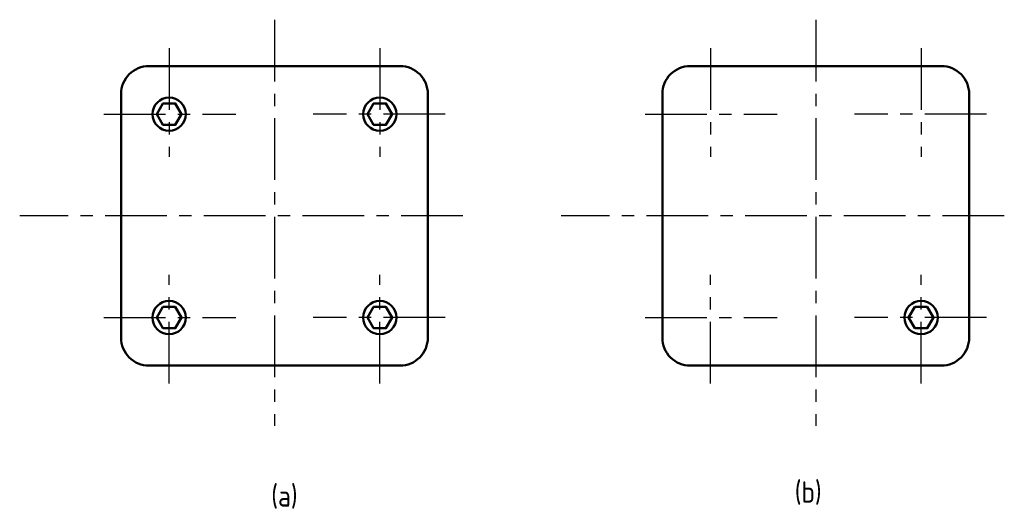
# Model space of a CAD drawing. Header units: millimetres. Extents: x -15 to 340, y 94 to 272.
import ezdxf

# ---------------------------------------------------------------- set-up
doc = ezdxf.new("R2010")
doc.units = ezdxf.units.MM
doc.header["$LTSCALE"] = 0.5
doc.linetypes.add('CENTER', pattern=[50.8, 31.75, -6.35, 6.35, -6.35])
doc.layers.add('尺寸层', color=221, linetype='Continuous')
doc.layers.add('点划线', color=7, linetype='CENTER')
doc.layers.add('粗实线', color=7, linetype='Continuous', lineweight=50)
doc.styles.add('工程字体（直）', font='gbenor.shx', dxfattribs={"bigfont": 'gbcbig.shx'})

msp = doc.modelspace()

# ---------------------------------------------------------------- linework, layer by layer
at = {"layer": '点划线', "ltscale": 1.4}
for p, q in [((76.67, 271.63), (76.67, 125.23)), ((271.69, 271.63), (271.69, 125.23)), ((38.73, 261.31), (38.73, 222.2)), ((114.62, 261.31), (114.62, 222.2)), ((233.74, 261.31), (233.74, 222.2)), ((309.64, 261.31), (309.64, 222.2)), ((15.19, 237.57), (62.74, 237.57)), ((138.15, 237.57), (90.61, 237.57)), ((210.21, 237.57), (257.76, 237.57)), ((333.17, 237.57), (285.62, 237.57)), ((144.6, 200.91), (-15.11, 200.91)), ((339.62, 200.91), (179.91, 200.91)), ((38.73, 140.51), (38.73, 179.62)), ((114.62, 140.51), (114.62, 179.62)), ((233.74, 140.51), (233.74, 179.62)), ((309.64, 140.51), (309.64, 179.62)), ((15.19, 164.24), (62.74, 164.24)), ((138.15, 164.24), (90.61, 164.24)), ((210.21, 164.24), (257.76, 164.24)), ((333.17, 164.24), (285.62, 164.24))]:
    msp.add_line(p, q, dxfattribs=at)
at = {"layer": '粗实线', "ltscale": 1.4}
for points in [[(21.42, 200.91), (21.42, 244.89, -0.414214), (31.42, 254.89), (76.67, 254.89)], [(131.93, 200.91), (131.93, 244.89, 0.414214), (121.93, 254.89), (76.67, 254.89)], [(216.43, 200.91), (216.43, 244.89, -0.414214), (226.43, 254.89), (271.69, 254.89)], [(326.95, 200.91), (326.95, 244.89, 0.414214), (316.95, 254.89), (271.69, 254.89)], [(21.42, 200.91), (21.42, 156.93, 0.414214), (31.42, 146.93), (76.67, 146.93)], [(131.93, 200.91), (131.93, 156.93, -0.414214), (121.93, 146.93), (76.67, 146.93)], [(216.43, 200.91), (216.43, 156.93, 0.414214), (226.43, 146.93), (271.69, 146.93)], [(326.95, 200.91), (326.95, 156.93, -0.414214), (316.95, 146.93), (271.69, 146.93)]]:
    msp.add_lwpolyline(points, format="xyb", dxfattribs=at)
for points in [[(34.26, 237.57), (36.49, 241.45), (40.96, 241.45), (43.2, 237.57), (40.96, 233.7), (36.49, 233.7)], [(119.09, 237.57), (116.85, 241.45), (112.38, 241.45), (110.15, 237.57), (112.38, 233.7), (116.85, 233.7)], [(34.26, 164.24), (36.49, 160.37), (40.96, 160.37), (43.2, 164.24), (40.96, 168.11), (36.49, 168.11)], [(119.09, 164.24), (116.85, 160.37), (112.38, 160.37), (110.15, 164.24), (112.38, 168.11), (116.85, 168.11)], [(314.11, 164.24), (311.87, 168.11), (307.4, 168.11), (305.16, 164.24), (307.4, 160.37), (311.87, 160.37)]]:
    msp.add_lwpolyline(points, close=True, dxfattribs=at)
for centre in [(38.73, 237.57), (114.62, 237.57), (38.73, 164.24), (114.62, 164.24), (309.64, 164.24)]:
    msp.add_circle(centre, 6, dxfattribs=at)

# ---------------------------------------------------------------- texts
at = {"layer": '尺寸层', "ltscale": 1.4, "style": '工程字体（直）'}
for s, p in [('(a)', (75.51, 96.1)), ('(b)', (264.1, 97.52))]:
    msp.add_text(s, height=7.7, dxfattribs=at).set_placement(p)

doc.saveas('drawing.dxf')
